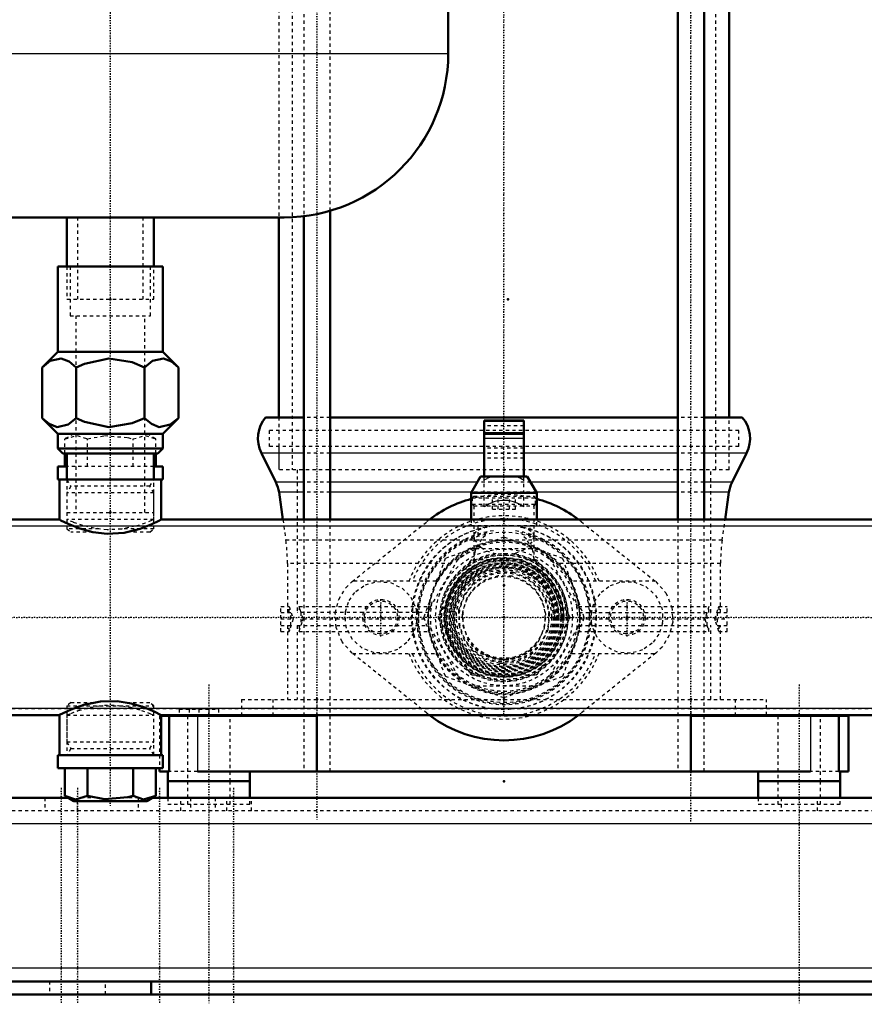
# Model space of a CAD drawing. Header units: millimetres. Extents: x -1089 to 355, y -118 to 1145.
# Tile 2 of 20: x -838 to -580, y -118 to 182. Entities that reach past the tile are written whole.
import ezdxf

# ---------------------------------------------------------------- set-up
doc = ezdxf.new("R2010")
doc.units = ezdxf.units.MM
doc.linetypes.add('Center', pattern=[1.5, 0.45, -0.5, 0.05, -0.5])
doc.linetypes.add('Dashed', pattern=[2, 1, -1])
for name, color, linetype, lineweight in [('2d ConnectionPoints', 7, 'Continuous', 50), ('AM_0', 7, 'Continuous', 50), ('AM_4', 3, 'Continuous', 25), ('AM_5', 3, 'Continuous', 25), ('AM_7', 7, 'Center', 25), ('AM_9', 6, 'Dashed', 25)]:
    doc.layers.add(name, color=color, linetype=linetype, lineweight=lineweight)
doc.dimstyles.new('ISO-25', dxfattribs={"dimtxt": 2.5, "dimasz": 2.5, "dimexe": 1.25, "dimexo": 0.625, "dimtad": 1, "dimtxsty": 'Standard', "dimcen": 2.5, "dimadec": 0, "dimazin": 0, "dimtfac": 1, "dimtmove": 0, "dimatfit": 3, "dimfxl": 1, "dimarcsym": 0})

# ---------------------------------------------------------------- blocks, each defined once
blk = doc.blocks.new('1_Screwed_Plug_UG1002093_1_0_in_HSVP164161451021531101300230_2')
at = {"layer": 'AM_0'}
for p, q in [((-826, -42), (-826, -46)), ((-826, -42), (-794, -42)), ((-794, -46), (-794, -42)), ((-826, -46), (-794, -46)), ((-823.86, -46), (-823.86, -54.43)), ((-816.93, -46), (-816.93, -54.43)), ((-803.07, -46), (-803.07, -54.43)), ((-796.14, -46), (-796.14, -54.43)), ((-823.86, -54.43), (-821.13, -56)), ((-821.13, -56), (-798.87, -56)), ((-798.87, -56), (-796.14, -54.43))]:
    blk.add_line(p, q, dxfattribs=at)
for points in [[(-816.93, -54.43), (-820.64, -55.49), (-823.86, -54.43)], [(-803.07, -54.43), (-804.68, -54.85), (-811.77, -55.43), (-816.93, -54.43)], [(-796.14, -54.43), (-799.85, -55.49), (-803.07, -54.43)]]:
    blk.add_lwpolyline(points, dxfattribs=at)
at = {"layer": 'AM_9'}
for p, q in [((-822.06, -26), (-823.22, -27)), ((-823.22, -27), (-823.22, -37.98)), ((-823.22, -27), (-796.78, -27)), ((-822.06, -26), (-814.85, -26)), ((-805, -26), (-797.94, -26)), ((-796.78, -27), (-797.94, -26)), ((-796.78, -37.98), (-796.78, -27)), ((-823.22, -37.98), (-822.06, -39.99)), ((-823.22, -37.98), (-796.78, -37.98)), ((-797.94, -39.99), (-796.78, -37.98)), ((-822.06, -39.99), (-823.22, -42)), ((-822.06, -39.99), (-797.94, -39.99)), ((-796.78, -42), (-797.94, -39.99))]:
    blk.add_line(p, q, dxfattribs=at)
blk = doc.blocks.new('2_TankUG1042142_0_in_HSVP164161451021531101300230_2')
at = {"layer": 'AM_0'}
for p, q in [((-707, 172), (-707, 340)), ((-863, 122), (-757, 122)), ((-823.22, 122), (-823.22, 107)), ((-796.78, 107), (-796.78, 122))]:
    blk.add_line(p, q, dxfattribs=at)
blk.add_arc((-757, 172), 50, 270, 0, dxfattribs=at)
at = {"layer": 'AM_4'}
blk.add_line((-913, 172), (-707, 172), dxfattribs=at)
at = {"layer": 'AM_7'}
blk.add_line((-810, 404.65), (-810, -57.5), dxfattribs=at)
at = {"layer": 'AM_9'}
for p, q in [((-820, 122), (-820, 97)), ((-800, 97), (-800, 122)), ((-823.22, 107), (-823.22, 97)), ((-796.78, 97), (-796.78, 107)), ((-823.22, 97), (-796.78, 97))]:
    blk.add_line(p, q, dxfattribs=at)
blk = doc.blocks.new('3_Reflex_fitting__UG1052386_0_in_HSVP164161451021531101300230_2')
at = {"layer": 'AM_0'}
for p, q in [((-826, 107), (-794, 107)), ((-826, 107), (-826, 81)), ((-794, 81), (-794, 107)), ((-826, 81), (-830.78, 76.22)), ((-826, 81), (-794, 81)), ((-789.22, 76.22), (-794, 81)), ((-830.78, 76.22), (-830.78, 60.78)), ((-820.39, 76.22), (-820.39, 60.78)), ((-799.61, 76.22), (-799.61, 60.78)), ((-789.22, 76.22), (-789.22, 60.78)), ((-830.78, 60.78), (-826, 56)), ((-794, 56), (-789.22, 60.78)), ((-826, 56), (-826, 51.5)), ((-826, 56), (-794, 56)), ((-794, 51.5), (-794, 56)), ((-826, 51.5), (-824.5, 50)), ((-826, 51.5), (-794, 51.5)), ((-795.5, 50), (-794, 51.5)), ((-824.5, 50), (-795.5, 50)), ((-823.25, 50), (-823.25, 42)), ((-796.75, 42), (-796.75, 50))]:
    blk.add_line(p, q, dxfattribs=at)
for points in [[(-820.39, 76.22), (-822.56, 78.01), (-824.94, 78.95), (-828.29, 78.21), (-830.78, 76.22)], [(-799.61, 76.22), (-803.29, 77.79), (-810.44, 78.99), (-817.88, 77.35), (-820.39, 76.22)], [(-789.22, 76.22), (-791.38, 78.01), (-793.76, 78.95), (-797.11, 78.21), (-799.61, 76.22)], [(-830.78, 60.78), (-828.62, 58.99), (-826.24, 58.05), (-822.89, 58.79), (-820.39, 60.78)], [(-820.39, 60.78), (-817.88, 59.65), (-810.44, 58.01), (-803.29, 59.21), (-799.61, 60.78)], [(-799.61, 60.78), (-797.44, 58.99), (-795.06, 58.05), (-791.71, 58.79), (-789.22, 60.78)]]:
    blk.add_lwpolyline(points, dxfattribs=at)
at = {"layer": 'AM_9'}
for p, q in [((-822.25, 107), (-822.25, 92)), ((-797.75, 92), (-797.75, 107)), ((-822.25, 92), (-797.75, 92)), ((-820.5, 92), (-820.5, 32)), ((-799.5, 32), (-799.5, 92)), ((-823.25, 42), (-823.25, 32)), ((-796.75, 32), (-796.75, 42)), ((-823.25, 32), (-796.75, 32))]:
    blk.add_line(p, q, dxfattribs=at)
blk = doc.blocks.new('11_Distributor_pipe_UG11145040003_1_0_in_HSVP164161451021531101300230_2')
at = {"layer": 'AM_0'}
for p, q in [((-825.52, 42), (-794.48, 42)), ((-825.52, 42), (-825.52, 29.72)), ((-794.48, 29.81), (-794.48, 42)), ((-825.35, 29.81), (-930, 29.81)), ((85, 29.81), (-794.48, 29.81)), ((-930, -29.81), (-825.35, -29.81)), ((-825.52, -29.72), (-825.52, -42)), ((-794.48, -42), (-794.48, -29.81)), ((-794.48, -29.81), (85, -29.81))]:
    blk.add_line(p, q, dxfattribs=at)
for points in [[(-794.48, 29.81), (-795.23, 29.42), (-797.36, 28.41), (-800.86, 27.04), (-805.76, 25.8), (-810.95, 25.47), (-815.37, 26.01), (-819.34, 27.11), (-822.86, 28.51), (-825.08, 29.58), (-825.52, 29.81)], [(-825.52, -29.81), (-825.46, -29.77), (-824.35, -29.22), (-821.95, -28.11), (-818.1, -26.71), (-812.98, -25.62), (-807.94, -25.53), (-803.67, -26.22), (-799.76, -27.43), (-796.46, -28.83), (-794.67, -29.71), (-794.48, -29.81)]]:
    blk.add_lwpolyline(points, dxfattribs=at)
at = {"layer": 'AM_7'}
blk.add_line((142.05, 0), (-981.05, 0), dxfattribs=at)
at = {"layer": 'AM_9'}
for p, q in [((-823.22, 42), (-823.22, 29.73)), ((-796.78, 29.81), (-796.78, 42)), ((85, 27.81), (-930, 27.81)), ((-796.78, 29.81), (-823.22, 29.81)), ((-930, -27.81), (85, -27.81)), ((-823.22, -29.73), (-823.22, -42)), ((-823.22, -29.81), (-796.78, -29.81)), ((-796.78, -42), (-796.78, -29.81))]:
    blk.add_line(p, q, dxfattribs=at)
for points in [[(-796.78, 29.81), (-797.45, 29.52), (-799.34, 28.76), (-802.42, 27.77), (-806.59, 26.93), (-810.98, 26.73), (-814.88, 27.16), (-818.36, 27.99), (-821.26, 28.99), (-822.95, 29.69), (-823.22, 29.81)], [(-690, -14), (-685.67, -13.31), (-681.83, -11.37), (-678.6, -8.13), (-676.5, -3.71), (-676.03, 0.92), (-676.96, 5.09), (-679.1, 8.79), (-682.54, 11.85), (-687.08, 13.69), (-691.67, 13.9), (-695.67, 12.8), (-699.27, 10.49), (-702.23, 6.81), (-703.82, 2.21), (-703.81, -2.3), (-702.49, -6.32), (-699.95, -9.85), (-696.1, -12.6), (-691.4, -13.93), (-690, -14)], [(-690, -12.8), (-685.99, -12.16), (-682.44, -10.33), (-679.5, -7.32), (-677.63, -3.29), (-677.23, 0.94), (-678.13, 4.8), (-680.18, 8.2), (-683.4, 10.97), (-687.55, 12.56), (-691.74, 12.68), (-695.45, 11.58), (-698.75, 9.34), (-701.37, 5.88), (-702.69, 1.67), (-702.56, -2.45), (-701.23, -6.14), (-698.75, -9.35), (-695.11, -11.74), (-690.82, -12.77), (-690, -12.8)], [(-823.22, -29.81), (-823.11, -29.76), (-821.99, -29.28), (-819.7, -28.42), (-816.19, -27.42), (-813.38, -26.93)], [(-813.38, -26.93), (-811.81, -26.78), (-807.56, -26.83), (-806.43, -26.95)], [(-806.43, -26.95), (-803.83, -27.42), (-800.51, -28.35), (-797.96, -29.3), (-796.82, -29.79), (-796.78, -29.81)], [(-819.26, -28.27), (-821.26, -28.99), (-822.95, -29.69), (-823.22, -29.81)]]:
    blk.add_lwpolyline(points, dxfattribs=at)
for start, end in [(175.6644, 184.3001), (254.1491, 292.0673)]:
    blk.add_arc((-690, 0), 12.8, start, end, dxfattribs=at)
blk = doc.blocks.new('12_Screwed_Plug_UG1002093_2_0_in_HSVP164161451021531101300230_2')
at = {"layer": 'AM_0'}
for p, q in [((-823.86, 46), (-823.86, 50)), ((-796.14, 46), (-796.14, 50)), ((-823.25, 46), (-826, 46)), ((-826, 46), (-826, 42)), ((-794, 46), (-796.75, 46)), ((-794, 42), (-794, 46)), ((-825.52, 42), (-826, 42)), ((-794, 42), (-794.48, 42))]:
    blk.add_line(p, q, dxfattribs=at)
at = {"layer": 'AM_9'}
for p, q in [((-821.13, 56), (-823.86, 54.43)), ((-823.86, 50), (-823.86, 54.43)), ((-816.93, 46), (-816.93, 54.43)), ((-803.07, 46), (-803.07, 54.43)), ((-796.14, 54.43), (-798.87, 56)), ((-796.14, 50), (-796.14, 54.43)), ((-796.75, 46), (-823.25, 46)), ((-823.22, 42), (-822.06, 39.99)), ((-822.06, 39.99), (-823.22, 37.98)), ((-797.94, 39.99), (-822.06, 39.99)), ((-797.94, 39.99), (-796.78, 42)), ((-796.78, 37.98), (-797.94, 39.99)), ((-796.78, 37.98), (-823.22, 37.98)), ((-823.22, 37.98), (-823.22, 27)), ((-796.78, 27), (-796.78, 37.98)), ((-823.22, 27), (-822.06, 26)), ((-813.5, 27), (-823.22, 27)), ((-815.33, 26), (-822.06, 26)), ((-796.78, 27), (-806.21, 27)), ((-797.94, 26), (-804.9, 26)), ((-797.94, 26), (-796.78, 27))]:
    blk.add_line(p, q, dxfattribs=at)
for points in [[(-823.86, 54.43), (-820.15, 55.49), (-816.93, 54.43)], [(-816.93, 54.43), (-811.77, 55.43), (-804.68, 54.85), (-803.07, 54.43)], [(-803.07, 54.43), (-799.36, 55.49), (-796.14, 54.43)]]:
    blk.add_lwpolyline(points, dxfattribs=at)
blk = doc.blocks.new('16_Base_plate_2_15_1UG1041586_0_in_HSVP164161451021531101300230_2')
at = {"layer": 'AM_0'}
for p, q in [((-822.87, -55), (-855, -55)), ((355, -55), (-797.13, -55)), ((355, -111), (-855, -111)), ((-797.5, -115), (-797.5, -111)), ((-855, -115), (355, -115))]:
    blk.add_line(p, q, dxfattribs=at)
at = {"layer": 'AM_4'}
for p, q in [((355, -63), (-855, -63)), ((355, -107), (-855, -107))]:
    blk.add_line(p, q, dxfattribs=at)
at = {"layer": 'AM_7'}
for p, q in [((-780, -20.5), (-780, -118)), ((-600, -20.5), (-600, -118)), ((-825, -52), (-825, -118)), ((-820, -52), (-820, -118)), ((-795, -52), (-795, -118)), ((-772.5, -52), (-772.5, -118))]:
    blk.add_line(p, q, dxfattribs=at)
at = {"layer": 'AM_9'}
for p, q in [((-830, -55), (-830, -59)), ((-822.13, -55), (-822.87, -55)), ((-820, -59), (-820, -55)), ((-813.97, -55), (-818.92, -55)), ((-801.35, -55), (-806.53, -55)), ((-801.5, -55), (-801.5, -59)), ((-797.13, -55), (-798.13, -55)), ((-788.5, -59), (-788.5, -55)), ((-785.55, -55), (-785.55, -59)), ((-778.05, -55), (-778.05, -59)), ((-774.45, -59), (-774.45, -55)), ((-766.95, -59), (-766.95, -55)), ((-605.55, -55), (-605.55, -59)), ((-594.45, -59), (-594.45, -55)), ((355, -59), (-855, -59)), ((-828.5, -111), (-828.5, -115)), ((-811.5, -115), (-811.5, -111))]:
    blk.add_line(p, q, dxfattribs=at)
blk = doc.blocks.new('17_Dea_Socket_UG104224901_1_0_in_HSVP164161451021531101300230_2')
at = {"layer": 'AM_9'}
for radius in [18.12, 18, 17.67, 17.28, 16.62, 16.34, 16.28, 15.62, 15.38, 14.5, 12.5]:
    blk.add_circle((-690, 0), radius, dxfattribs=at)
blk.add_arc((-690, 0), 13, 210.1775, 324.4264, dxfattribs=at)
blk = doc.blocks.new('18_Ball_valve_UG1041622_011_1_0_in_HSVP164161451021531101300230_2')
at = {"layer": 'AM_0'}
for p, q in [((-684, 60), (-696, 60)), ((-696, 60), (-696, 43)), ((-684, 60), (-684, 43)), ((-684, 56), (-696, 56)), ((-697.11, 43), (-700, 38)), ((-697.11, 43), (-682.89, 43)), ((-680, 38), (-682.89, 43)), ((-700, 38), (-700, 29.81)), ((-700, 38), (-680, 38)), ((-680, 29.81), (-680, 38))]:
    blk.add_line(p, q, dxfattribs=at)
at = {"layer": 'AM_4'}
for p, q in [((-684, 59.71), (-696, 59.71)), ((-684, 56.29), (-696, 56.29)), ((-684, 54.54), (-696, 54.54))]:
    blk.add_line(p, q, dxfattribs=at)
at = {"layer": 'AM_9'}
for p, q in [((-684, 58.4), (-696, 58.4)), ((-684, 51.6), (-696, 51.6)), ((-684, 50), (-696, 50)), ((-684, 48.54), (-696, 48.54)), ((-696, 33.69), (-696, 43)), ((-684, 33.69), (-684, 43)), ((-700, 29.81), (-700, 28)), ((-700, 28), (-680, 28)), ((-698, 28), (-698, 24.77)), ((-682, 24.26), (-682, 28)), ((-680, 28), (-680, 29.81)), ((-698.66, 21), (-681.34, 21)), ((-712.52, 3), (-703.86, 18)), ((-676.14, 18), (-667.48, 3)), ((-703.86, -18), (-712.52, -3)), ((-667.48, -3), (-676.14, -18)), ((-681.34, -21), (-698.66, -21))]:
    blk.add_line(p, q, dxfattribs=at)
for points in [[(-696, 41.9), (-694.98, 42.49), (-693.92, 42.96), (-693.82, 43)], [(-686.18, 43), (-685.11, 42.53), (-684.09, 41.96), (-684, 41.9)], [(-684, 33.69), (-684.72, 34.18), (-685.48, 34.61), (-686.27, 34.97), (-687.1, 35.26), (-687.94, 35.47), (-688.8, 35.61), (-689.67, 35.68), (-690.55, 35.67), (-691.41, 35.59), (-692.27, 35.42), (-693.11, 35.19), (-693.93, 34.88), (-694.71, 34.51), (-695.47, 34.06), (-696, 33.69)]]:
    blk.add_lwpolyline(points, dxfattribs=at)
for radius in [26, 16.75, 15.25]:
    blk.add_circle((-690, 0), radius, dxfattribs=at)
for centre, radius, start, end in [((-698.66, 15), 6, 90, 150), ((-681.34, 15), 6, 30, 90), ((-707.32, 0), 6, 150, 210), ((-690, 0), 12.7, 178.7915, 182.6158), ((-672.68, 0), 6, 330, 30), ((-690, 0), 12.7, 242.2208, 310.0999), ((-698.66, -15), 6, 210, 270), ((-681.34, -15), 6, 270, 330)]:
    blk.add_arc(centre, radius, start, end, dxfattribs=at)
blk = doc.blocks.new('19_Pipe_pieceUG1159619_0001_1_0_in_HSVP164161451021531101300230_2')
at = {"layer": 'AM_9'}
for radius in [19, 13.6]:
    blk.add_circle((-690, 0), radius, dxfattribs=at)
blk = doc.blocks.new('20_Nut_UG1064767_0002_1_0_in_HSVP164161451021531101300230_2')
at = {"layer": 'AM_9'}
for p, q in [((-690, 24.48), (-707.94, 17.94)), ((-672.06, 17.94), (-690, 24.48)), ((-707.94, 17.94), (-714.48, 0)), ((-665.52, 0), (-672.06, 17.94)), ((-714.48, 0), (-707.94, -17.94)), ((-672.06, -17.94), (-665.52, 0)), ((-707.94, -17.94), (-690, -24.48)), ((-690, -24.48), (-672.06, -17.94))]:
    blk.add_line(p, q, dxfattribs=at)
for radius in [23, 19.48]:
    blk.add_circle((-690, 0), radius, dxfattribs=at)
blk = doc.blocks.new('21_Check_valve_UG1159572_0001_1_0_in_HSVP164161451021531101300230_2')
at = {"layer": 'AM_9'}
for p, q in [((-699.15, 37), (-699.65, 36.5)), ((-699.65, 36.5), (-699.65, 34.5)), ((-699.65, 36.5), (-680.35, 36.5)), ((-699.15, 37), (-680.85, 37)), ((-693.46, 33), (-693.46, 37)), ((-691.73, 33), (-691.73, 37)), ((-688.27, 33), (-688.27, 37)), ((-686.54, 33), (-686.54, 37)), ((-680.35, 36.5), (-680.85, 37)), ((-680.35, 34.5), (-680.35, 36.5)), ((-699.65, 34.5), (-699.15, 34)), ((-699.65, 34.5), (-680.35, 34.5)), ((-699.15, 34), (-699.15, 17.14)), ((-699.15, 34), (-680.85, 34)), ((-680.85, 34), (-680.35, 34.5)), ((-680.85, 17.13), (-680.85, 34)), ((-693.46, 33), (-686.54, 33)), ((-681.39, 20.76), (-680.85, 17.1))]:
    blk.add_line(p, q, dxfattribs=at)
for points in [[(-699.15, 24.82), (-699.05, 25.42), (-697.9, 26.63), (-695.82, 27.38), (-695.13, 27.53)], [(-684.97, 27.54), (-684.57, 27.47), (-682.52, 26.84), (-681.23, 25.92), (-680.85, 24.82)], [(-697.01, 21.37), (-698.86, 23.69), (-699.15, 24.82)], [(-695.65, 24.93), (-696.86, 23.9), (-698.46, 21.22), (-698.61, 20.76)], [(-681.39, 20.76), (-683.14, 23.9), (-684.38, 24.95)], [(-680.85, 24.82), (-680.86, 24.68), (-681.48, 23.09), (-682.99, 21.37)], [(-697.01, 21.37), (-695.33, 20.26), (-692.74, 19.47), (-692.45, 19.43)], [(-687.55, 19.43), (-686.5, 19.63), (-684.25, 20.47), (-682.99, 21.37)], [(-699.15, 17.12), (-698.79, 20.09), (-698.61, 20.76)]]:
    blk.add_lwpolyline(points, dxfattribs=at)
for radius in [20.85, 19.12, 15]:
    blk.add_circle((-690, 0), radius, dxfattribs=at)
for radius, start, end in [(28, 100.456, 79.7438), (22.49, 167.8067, 71.8328), (22.49, 108.1672, 129.6874), (22.48, 167.7198, 67.4837), (19.58, 97.1948, 82.8052), (22.48, 112.5163, 131.0427), (18.08, 120.0522, 59.9478), (17.5, 119.9427, 60.0573)]:
    blk.add_arc((-690, 0), radius, start, end, dxfattribs=at)
blk = doc.blocks.new('22_Nut_UG1064767_0002_2_0_in_HSVP164161451021531101300230_2')
at = {"layer": 'AM_9'}
blk.add_arc((-690, 0), 18, 360, 270, dxfattribs=at)
blk = doc.blocks.new('41_Coupling_UG1051084_1_0_in_HSVP164161451021531101300230_2')
at = {"layer": 'AM_9'}
for p, q in [((-700.33, 17.1), (-709.98, 0.4)), ((-680.36, 17.5), (-699.64, 17.5)), ((-670.02, 0.4), (-679.67, 17.1)), ((-709.98, -0.4), (-700.33, -17.1)), ((-679.67, -17.1), (-670.02, -0.4)), ((-699.64, -17.5), (-680.36, -17.5))]:
    blk.add_line(p, q, dxfattribs=at)
blk.add_circle((-690, 0), 17.43, dxfattribs=at)
for centre, start, end in [((-699.64, 16.7), 90, 150), ((-680.36, 16.7), 30, 90), ((-709.28, 0), 150, 210), ((-670.72, 0), 330, 30), ((-699.64, -16.7), 210, 270), ((-680.36, -16.7), 270, 330)]:
    blk.add_arc(centre, 0.8, start, end, dxfattribs=at)
blk = doc.blocks.new('45_WASHER1_3618060046_A0_1_0_in_HSVP164161451021531101300230_2')
at = {"layer": 'AM_0'}
for p, q in [((-792.5, -50), (-767.5, -50)), ((-792.5, -50), (-792.5, -55)), ((-767.5, -55), (-767.5, -50))]:
    blk.add_line(p, q, dxfattribs=at)
at = {"layer": 'AM_9'}
for p, q in [((-786.5, -50), (-786.5, -57)), ((-773.5, -57), (-773.5, -50)), ((-792.5, -55), (-792.5, -57)), ((-792.5, -57), (-767.5, -57)), ((-767.5, -57), (-767.5, -55))]:
    blk.add_line(p, q, dxfattribs=at)
blk = doc.blocks.new('46_WASHER1_3618060046_A0_2_0_in_HSVP164161451021531101300230_2')
at = {"layer": 'AM_0'}
for p, q in [((-612.5, -50), (-587.5, -50)), ((-612.5, -50), (-612.5, -55)), ((-587.5, -55), (-587.5, -50))]:
    blk.add_line(p, q, dxfattribs=at)
at = {"layer": 'AM_9'}
for p, q in [((-606.5, -50), (-606.5, -57)), ((-593.5, -57), (-593.5, -50)), ((-612.5, -55), (-612.5, -57)), ((-612.5, -57), (-587.5, -57)), ((-587.5, -57), (-587.5, -55))]:
    blk.add_line(p, q, dxfattribs=at)
blk = doc.blocks.new('47_Stud_431251_1_0_in_HSVP164161451021531101300230_2')
at = {"layer": 'AM_0'}
for p, q in [((-743, 29.81), (-743, 124)), ((-751, 122.36), (-751, 29.81))]:
    blk.add_line(p, q, dxfattribs=at)
at = {"layer": 'AM_7'}
blk.add_line((-747, 427.55), (-747, -62.25), dxfattribs=at)
at = {"layer": 'AM_9'}
for p, q in [((-751, 406), (-751, 122.36)), ((-743, 124), (-743, 406)), ((-751, 29.81), (-751, -25)), ((-743, -25), (-743, 29.81))]:
    blk.add_line(p, q, dxfattribs=at)
blk = doc.blocks.new('48_Stud_431251_2_0_in_HSVP164161451021531101300230_2')
at = {"layer": 'AM_0'}
for p, q in [((-637, 384), (-637, 29.81)), ((-629, 29.81), (-629, 384))]:
    blk.add_line(p, q, dxfattribs=at)
at = {"layer": 'AM_9'}
for p, q in [((-637, 29.81), (-637, -25)), ((-629, -25), (-629, 29.81))]:
    blk.add_line(p, q, dxfattribs=at)
blk = doc.blocks.new('49_2463618060046G1_0_in_HSVP164161451021531101300230_2')
at = {"layer": 'AM_0'}
for p, q in [((-794.48, -30), (-747, -30)), ((-792.07, -30), (-792.07, -47)), ((-789, -29.81), (-789, -30)), ((-783, -29.81), (-783, -30)), ((-777, -29.81), (-777, -30)), ((-770, -29.81), (-770, -30)), ((-760.42, -29.81), (-760.42, -30)), ((-747, -30), (-747, -47)), ((-633, -30), (-585, -30)), ((-633, -30), (-633, -47)), ((-619.58, -29.81), (-619.58, -30)), ((-610, -30), (-610, -29.81)), ((-587.93, -30), (-587.93, -47)), ((-585, -47), (-585, -30)), ((-795, -46), (-795, -47)), ((-795, -47), (-792.07, -47)), ((-792.5, -47), (-792.5, -50)), ((-783.46, -47), (-596.54, -47)), ((-767.5, -50), (-767.5, -47)), ((-612.5, -47), (-612.5, -50)), ((-587.93, -47), (-585, -47)), ((-587.5, -50), (-587.5, -47)), ((-792.5, -50), (-767.5, -50)), ((-612.5, -50), (-587.5, -50))]:
    blk.add_line(p, q, dxfattribs=at)
at = {"layer": 'AM_4'}
for p, q in [((-783.46, -30), (-783.46, -47)), ((-747, -29.81), (-747, -30)), ((-633, -29.81), (-633, -30)), ((-596.54, -30), (-596.54, -47))]:
    blk.add_line(p, q, dxfattribs=at)
at = {"layer": 'AM_7'}
blk.add_line((-633, -62.25), (-633, 427.55), dxfattribs=at)
at = {"layer": 'AM_9'}
for p, q in [((-770, -25), (-770, -29.81)), ((-770, -25), (-610, -25)), ((-760.42, -25), (-760.42, -29.81)), ((-751, -25), (-751, -47)), ((-747, -25), (-747, -29.81)), ((-743, -47), (-743, -25)), ((-637, -25), (-637, -47)), ((-633, -25), (-633, -29.81)), ((-629, -47), (-629, -25)), ((-619.58, -25), (-619.58, -29.81)), ((-610, -29.81), (-610, -25)), ((-795, -30), (-795, -46)), ((-795, -30), (-794.48, -30)), ((-789, -28), (-777, -28)), ((-789, -28), (-789, -29.81)), ((-786.5, -30), (-786.5, -50)), ((-786, -28), (-786, -30)), ((-783, -28), (-783, -29.81)), ((-780, -28), (-780, -30)), ((-777, -28), (-777, -29.81)), ((-773.5, -50), (-773.5, -30)), ((-606.5, -30), (-606.5, -50)), ((-593.5, -50), (-593.5, -30)), ((-783.46, -47), (-792.07, -47)), ((-587.93, -47), (-596.54, -47))]:
    blk.add_line(p, q, dxfattribs=at)
blk = doc.blocks.new('56_Motorstool2_4_6130STC_130_1_0_in_HSVP164161451021531101300230_2')
at = {"layer": 'AM_7'}
blk.add_line((-690, -29.53), (-690, 900), dxfattribs=at)
blk = doc.blocks.new('57_Movitec_B_Pump_Mantal_137_2354_1_0_in_HSVP164161451021531101300230_2')
at = {"layer": 'AM_0'}
for p, q in [((-621.4, 61), (-621.4, 384)), ((-758.6, 122), (-758.6, 61))]:
    blk.add_line(p, q, dxfattribs=at)
at = {"layer": 'AM_9'}
for p, q in [((-758.6, 399.5), (-758.6, 122)), ((-754.6, 399.5), (-754.6, 45)), ((-625.4, 45), (-625.4, 399.5)), ((-758.6, 61), (-758.6, 45)), ((-621.4, 45), (-621.4, 61)), ((-621.4, 45), (-758.6, 45))]:
    blk.add_line(p, q, dxfattribs=at)
blk = doc.blocks.new('58_Oval_flangeG_1___33_25_1_0_in_HSVP164161451021531101300230_2')
at = {"layer": 'AM_9'}
for centre, start, end in [((-727.5, 0), 6.5042, 9.2151), ((-652.5, 0), 169.7756, 173.4958), ((-727.5, 0), 349.7756, 353.4958), ((-652.5, 0), 186.5042, 189.2151)]:
    blk.add_arc(centre, 11, start, end, dxfattribs=at)
blk = doc.blocks.new('59_Oval_flangeG_1___33_25_2_0_in_HSVP164161451021531101300230_2')
at = {"layer": 'AM_0'}
for start, end in [(105.466, 127.3586), (52.6414, 74.534), (232.6414, 307.3586)]:
    blk.add_arc((-690, 0), 37.5, start, end, dxfattribs=at)
at = {"layer": 'AM_7'}
for p, q in [((-727.5, -5.78), (-727.5, 5.78)), ((-652.5, -5.78), (-652.5, 5.78))]:
    blk.add_line(p, q, dxfattribs=at)
at = {"layer": 'AM_9'}
for p, q in [((-736.27, 10.91), (-713.5, 29.22)), ((-666.5, 29.22), (-643.73, 10.91)), ((-713.5, -29.22), (-736.27, -10.91)), ((-643.73, -10.91), (-666.5, -29.22))]:
    blk.add_line(p, q, dxfattribs=at)
for points in [[(-736.27, -10.91), (-739.34, -7.47), (-741.16, -3.07), (-741.43, 1.41), (-740.39, 5.47), (-738.19, 9.04), (-736.27, 10.91)], [(-738.35, 1.8), (-737.23, 5.14), (-735.17, 7.89), (-732.25, 9.92), (-728.59, 10.95), (-724.62, 10.62), (-721.03, 8.9), (-718.37, 6.13), (-716.85, 2.77), (-716.57, 1.25)], [(-663.43, 1.25), (-662.44, 4.71), (-660.41, 7.64), (-657.57, 9.76), (-654.16, 10.87), (-650.42, 10.8), (-646.77, 9.39), (-643.78, 6.71), (-641.99, 3.24), (-641.65, 1.8)], [(-643.73, 10.91), (-640.66, 7.47), (-638.84, 3.07), (-638.57, -1.41), (-639.61, -5.47), (-641.81, -9.04), (-643.73, -10.91)], [(-716.57, -1.25), (-717.56, -4.71), (-719.59, -7.64), (-722.43, -9.76), (-725.84, -10.87), (-729.58, -10.8), (-733.23, -9.39), (-736.22, -6.71), (-738.01, -3.24), (-738.35, -1.8)], [(-641.65, -1.8), (-642.77, -5.14), (-644.83, -7.89), (-647.75, -9.92), (-651.41, -10.95), (-655.38, -10.62), (-658.97, -8.9), (-661.63, -6.13), (-663.15, -2.77), (-663.43, -1.25)]]:
    blk.add_lwpolyline(points, dxfattribs=at)
for centre, radius in [((-690, 0), 28.12), ((-690, 0), 18.29), ((-727.5, 0), 5.5), ((-652.5, 0), 5.5)]:
    blk.add_circle(centre, radius, dxfattribs=at)
for centre, radius, start, end in [((-690, 0), 37.5, 74.534, 105.466), ((-690, 0), 37.5, 127.3586, 128.8046), ((-690, 0), 37.5, 51.1954, 52.6414), ((-690, 0), 26.6, 96.9109, 177.3151), ((-690, 0), 26.27, 101.4466, 78.7646), ((-690, 0), 26.6, 2.6849, 82.3152), ((-690, 0), 23.28, 306.7383, 116.4279), ((-690, 0), 23.28, 126.9211, 173.41), ((-690, 0), 48.39, 177.8663, 182.1337), ((-727.5, 0), 11, 353.4958, 6.5042), ((-652.5, 0), 11, 173.4958, 186.5042), ((-690, 0), 48.39, 357.8663, 2.1337), ((-690, 0), 26.6, 182.6849, 357.3151), ((-690, 0), 23.27, 182.6394, 234.754), ((-690, 0), 23.27, 246.2446, 295.8355), ((-690, 0), 37.5, 231.1954, 232.6414), ((-690, 0), 37.5, 307.3586, 308.8046)]:
    blk.add_arc(centre, radius, start, end, dxfattribs=at)
blk = doc.blocks.new('60_PUMP_CASING__103618060030_O_1_0_in_HSVP164161451021531101300230_2')
at = {"layer": 'AM_0'}
for p, q in [((-751, 61), (-762.65, 61)), ((-637, 61), (-743, 61)), ((-617.35, 61), (-629, 61)), ((-763.96, 50.11), (-759.53, 41.19)), ((-620.47, 41.19), (-616.04, 50.11)), ((-758.58, 38.15), (-757.4, 29.81)), ((-622.6, 29.81), (-621.42, 38.15))]:
    blk.add_line(p, q, dxfattribs=at)
for centre, start, end in [((-755, 54.56), 139.907, 206.4), ((-625, 54.56), 333.6, 40.093), ((-768.48, 36.74), 8.1, 26.4), ((-611.52, 36.74), 153.6, 171.9)]:
    blk.add_arc(centre, 10, start, end, dxfattribs=at)
at = {"layer": 'AM_4'}
for p, q in [((-751, 50.11), (-763.96, 50.11)), ((-696, 50.11), (-743, 50.11)), ((-637, 50.11), (-684, 50.11)), ((-616.04, 50.11), (-629, 50.11)), ((-751, 41.19), (-759.53, 41.19)), ((-698.16, 41.19), (-743, 41.19)), ((-637, 41.19), (-681.84, 41.19)), ((-620.47, 41.19), (-629, 41.19)), ((-751, 38.15), (-758.58, 38.15)), ((-699.91, 38.15), (-743, 38.15)), ((-637, 38.15), (-680.09, 38.15)), ((-621.42, 38.15), (-629, 38.15))]:
    blk.add_line(p, q, dxfattribs=at)
at = {"layer": 'AM_9'}
for p, q in [((-758.6, 61), (-758.6, 57)), ((-743, 61), (-751, 61)), ((-629, 61), (-637, 61)), ((-621.4, 57), (-621.4, 61)), ((-618.45, 57), (-761.55, 57)), ((-761.55, 57), (-761.55, 52.1)), ((-618.45, 52.1), (-618.45, 57)), ((-618.45, 52.1), (-761.55, 52.1)), ((-758.6, 52.1), (-758.6, 45)), ((-621.4, 45), (-621.4, 52.1)), ((-743, 50.11), (-751, 50.11)), ((-684, 50.11), (-696, 50.11)), ((-629, 50.11), (-637, 50.11)), ((-621.4, 45), (-758.6, 45)), ((-753, 45), (-753, 1.5)), ((-627, 1.5), (-627, 45)), ((-743, 41.19), (-751, 41.19)), ((-681.84, 41.19), (-698.16, 41.19)), ((-629, 41.19), (-637, 41.19)), ((-743, 38.15), (-751, 38.15)), ((-680.09, 38.15), (-699.91, 38.15)), ((-629, 38.15), (-637, 38.15)), ((-757.4, 29.81), (-756.5, 23.5)), ((-623.5, 23.5), (-622.6, 29.81)), ((-623.5, 23.5), (-756.5, 23.5)), ((-756, 16.46), (-756, 1.5)), ((-706.06, 16.46), (-756, 16.46)), ((-673.94, 16.46), (-673.51, 16.03)), ((-624, 16.46), (-673.94, 16.46)), ((-624, 1.5), (-624, 16.46)), ((-710.73, 11), (-736.16, 11)), ((-643.84, 11), (-669.27, 11)), ((-668.81, 8.93), (-667.5, 4.79)), ((-758, -4.29), (-758, 3.33)), ((-758, 3.33), (-755.46, 3.33)), ((-755.46, 1.5), (-755.46, 3.33)), ((-752.44, 3.33), (-712.76, 3.33)), ((-752.44, 3.33), (-752.44, 1.5)), ((-667.24, 3.33), (-627.56, 3.33)), ((-627.56, 1.5), (-627.56, 3.33)), ((-624.54, 3.33), (-622, 3.33)), ((-624.54, 3.33), (-624.54, 1.5)), ((-622, -4.29), (-622, 3.33)), ((-758, 1.5), (-755.01, 1.5)), ((-755.01, -2.46), (-755.01, 1.5)), ((-712.95, 1.5), (-753, 1.5)), ((-751.96, 1.5), (-751.96, -2.46)), ((-667.05, 1.5), (-627, 1.5)), ((-628.04, -2.46), (-628.04, 1.5)), ((-624.99, 1.5), (-622, 1.5)), ((-624.99, 1.5), (-624.99, -2.46)), ((-758, -0.48), (-754.27, -0.48)), ((-758, -2.46), (-755.01, -2.46)), ((-756, -2.46), (-756, -25)), ((-755.46, -4.29), (-755.46, -2.46)), ((-753, -2.46), (-753, -25)), ((-753, -2.46), (-712.87, -2.46)), ((-752.44, -2.46), (-752.44, -4.29)), ((-751.19, -0.48), (-712.99, -0.48)), ((-667.13, -2.46), (-627, -2.46)), ((-667.01, -0.48), (-628.81, -0.48)), ((-627.56, -4.29), (-627.56, -2.46)), ((-627, -25), (-627, -2.46)), ((-625.73, -0.48), (-622, -0.48)), ((-624.99, -2.46), (-622, -2.46)), ((-624.54, -2.46), (-624.54, -4.29)), ((-624, -25), (-624, -2.46)), ((-758, -4.29), (-755.46, -4.29)), ((-752.44, -4.29), (-712.6, -4.29)), ((-667.4, -4.29), (-627.56, -4.29)), ((-624.54, -4.29), (-622, -4.29)), ((-668.29, -7.58), (-669.41, -10.25)), ((-736.16, -11), (-710.73, -11)), ((-669.27, -11), (-643.84, -11))]:
    blk.add_line(p, q, dxfattribs=at)
for points in [[(-710.22, 10.96), (-707.97, 14.36), (-706.06, 16.46)], [(-755.46, 3.33), (-754.48, 0.05), (-754.27, -0.48)], [(-751.19, -0.48), (-752.26, 2.63), (-752.44, 3.33)], [(-627.56, 3.33), (-628.53, 0.21), (-628.81, -0.48)], [(-625.73, -0.48), (-624.66, 2.79), (-624.54, 3.33)], [(-754.27, -0.48), (-755.34, -3.75), (-755.46, -4.29)], [(-752.44, -4.29), (-751.47, -1.17), (-751.19, -0.48)], [(-628.81, -0.48), (-627.74, -3.59), (-627.56, -4.29)], [(-624.54, -4.29), (-625.52, -1.01), (-625.73, -0.48)]]:
    blk.add_lwpolyline(points, dxfattribs=at)
for centre, radius in [((-690, 0), 16), ((-727.5, 0), 5), ((-652.5, 0), 5)]:
    blk.add_circle(centre, radius, dxfattribs=at)
for centre, radius, start, end in [((-690, 0), 31, 20.7836, 159.2164), ((-690, 0), 30.06, 21.4651, 158.5349), ((-806, 16.46), 50, 0, 8.1), ((-690, 0), 23.47, 27.9489, 152.0511), ((-574, 16.46), 50, 171.9, 180), ((-690, 0), 23.17, 151.6537, 208.3463), ((-690, 0), 23.17, 331.6537, 28.3463), ((-690, 0), 31, 200.7836, 339.2164), ((-690, 0), 30.06, 201.4651, 338.5349), ((-690, 0), 23.47, 207.9489, 236.3022), ((-690, 0), 23.47, 244.7204, 332.0511)]:
    blk.add_arc(centre, radius, start, end, dxfattribs=at)
blk = doc.blocks.new('*D109')
at = {"layer": 'AM_5', "color": 0, "lineweight": -2}
for p, q in [((-1030, 57.807), (-1030, 87.807)), ((85, 27.807), (-1030, 27.807)), ((-1030, 27.807), (-1030, -27.807)), ((85, -27.807), (-1030, -27.807)), ((-1030, -57.807), (-1030, -87.807))]:
    blk.add_line(p, q, dxfattribs=at)
at = {"layer": 'AM_5', "color": 0}
for points in [[(-1035, 57.807), (-1025, 57.807), (-1030, 27.807)], [(-1025, -57.807), (-1035, -57.807), (-1030, -27.807)]]:
    blk.add_solid(points, dxfattribs=at)
at = {"layer": 'Defpoints', "color": 0}
for p in [(85, 27.807), (-1030, -27.807), (85, -27.807)]:
    blk.add_point(p, dxfattribs=at)
at = {"layer": 'AM_5', "color": 0, "insert": (-1045, 141.807), "char_height": 30, "attachment_point": 5, "rotation": 90}
blk.add_mtext('R 2"', dxfattribs=at)

msp = doc.modelspace()

# ---------------------------------------------------------------- linework, layer by layer
at = {"layer": '2d ConnectionPoints'}
for p in [(-810, 97), (-810, 97), (-688.75, 97), (-810, 56), (-690, 45), (-690, 45), (-810, 42), (-810, 42), (-810, 42), (-810, 42), (-810, 32), (-690, 29.5), (-690, 29.5), (-690, 16.625), (-690, 16.625), (-690, 9.75), (-690, 9.75), (-727.5, 0), (-727.5, 0), (-690, 0), (-690, 0), (-690, 0), (-690, 0), (-690, 0), (-690, 0), (-690, 0), (-690, 0), (-690, 0), (-690, 0), (-690, 0), (-690, 0), (-690, 0), (-690, 0), (-690, 0), (-690, 0), (-652.5, 0), (-652.5, 0), (-690, 0), (-690, 0), (-690, 0), (-690, 0), (-690, 0), (-690, 0), (-690, 0), (-690, 0), (-690, 0), (-690, 0), (-690, 0), (-690, 0), (-690, 0), (-690, 0), (-690, 0), (-690, 0), (-690, 0), (-690, 0), (-690, -16.625), (-690, -16.625), (-747, -25), (-747, -25), (-747, -25), (-747, -25), (-690, -25), (-690, -25), (-633, -25), (-633, -25), (-810, -42), (-810, -42), (-780, -50), (-780, -50), (-690, -50), (-600, -50), (-600, -50), (-600, -50), (-600, -50), (-600, -50), (-820, -115)]:
    msp.add_point(p, dxfattribs=at)

# ---------------------------------------------------------------- block references
for name in ['56_Motorstool2_4_6130STC_130_1_0_in_HSVP164161451021531101300230_2', '49_2463618060046G1_0_in_HSVP164161451021531101300230_2', '47_Stud_431251_1_0_in_HSVP164161451021531101300230_2', '48_Stud_431251_2_0_in_HSVP164161451021531101300230_2', '2_TankUG1042142_0_in_HSVP164161451021531101300230_2', '57_Movitec_B_Pump_Mantal_137_2354_1_0_in_HSVP164161451021531101300230_2', '3_Reflex_fitting__UG1052386_0_in_HSVP164161451021531101300230_2', '60_PUMP_CASING__103618060030_O_1_0_in_HSVP164161451021531101300230_2', '18_Ball_valve_UG1041622_011_1_0_in_HSVP164161451021531101300230_2', '12_Screwed_Plug_UG1002093_2_0_in_HSVP164161451021531101300230_2', '11_Distributor_pipe_UG11145040003_1_0_in_HSVP164161451021531101300230_2', '59_Oval_flangeG_1___33_25_2_0_in_HSVP164161451021531101300230_2', '21_Check_valve_UG1159572_0001_1_0_in_HSVP164161451021531101300230_2', '20_Nut_UG1064767_0002_1_0_in_HSVP164161451021531101300230_2', '19_Pipe_pieceUG1159619_0001_1_0_in_HSVP164161451021531101300230_2', '17_Dea_Socket_UG104224901_1_0_in_HSVP164161451021531101300230_2', '41_Coupling_UG1051084_1_0_in_HSVP164161451021531101300230_2', '22_Nut_UG1064767_0002_2_0_in_HSVP164161451021531101300230_2', '58_Oval_flangeG_1___33_25_1_0_in_HSVP164161451021531101300230_2', '16_Base_plate_2_15_1UG1041586_0_in_HSVP164161451021531101300230_2', '1_Screwed_Plug_UG1002093_1_0_in_HSVP164161451021531101300230_2', '45_WASHER1_3618060046_A0_1_0_in_HSVP164161451021531101300230_2', '46_WASHER1_3618060046_A0_2_0_in_HSVP164161451021531101300230_2']:
    msp.add_blockref(name, (0, 0))

# ---------------------------------------------------------------- dimensions: what is measured, and where the dimension line sits
at = {"layer": 'AM_5'}
dim = msp.add_linear_dim(base=(-1030, -27.807), p1=(85, 27.807), p2=(85, -27.807), angle=90, text='R 2"', dimstyle='ISO-25', override={"dimtxt": 30, "dimasz": 30, "dimexe": 0, "dimexo": 0, "dimgap": 9}, dxfattribs=at)
dim.commit()
dim.dimension.update_dxf_attribs({"geometry": '*D109', "text_midpoint": (-1045, 141.807), "dimtype": 160, "text_rotation": 90})

doc.saveas('drawing.dxf')
